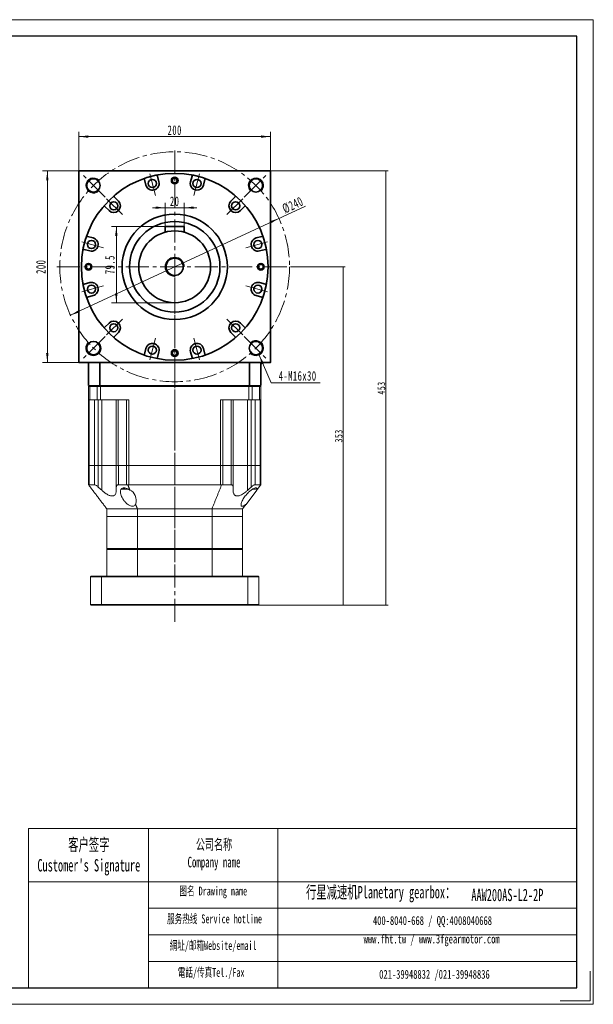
# Model space of a CAD drawing. Header units: millimetres. Extents: x 1889 to 3342, y -194 to 853.
# Tile 5 of 5: x 2742 to 3342, y -194 to 833. Entities that reach past the tile are written whole.
import ezdxf

# ---------------------------------------------------------------- set-up
doc = ezdxf.new("R2010")
doc.units = ezdxf.units.MM
doc.header["$LTSCALE"] = 2
doc.linetypes.add('CENTER', pattern=[10.16, 6.35, -1.27, 1.27, -1.27])
doc.linetypes.add('点画线', pattern=[18, 12, -2, 2, -2])
doc.layers.get('0').update_dxf_attribs({"lineweight": 18})
for name, color, linetype, lineweight in [('3中心线层', 1, 'CENTER', 18), ('7标注层', 4, 'Continuous', 18), ('SLD-0', 7, 'Continuous', 18), ('中心线层', 1, '点画线', 18), ('图框_外框线', 7, 'Continuous', 18), ('尺寸线层', 3, 'Continuous', 18), ('粗实线层', 7, 'Continuous', 35)]:
    doc.layers.add(name, color=color, linetype=linetype, lineweight=lineweight)
doc.styles.add('SLDTEXTSTYLE4', font='txt', dxfattribs={"width": 0.611111})
doc.styles.get("Standard").update_dxf_attribs({"font": 'txt', "width": 0.707})
doc.styles.add('标准', font='txt', dxfattribs={"width": 0.667})
doc.dimstyles.new('a4-1-1.5', dxfattribs={"dimtxt": 4.5, "dimasz": 4.5, "dimexe": 2.25, "dimexo": 0, "dimgap": 0.75, "dimtad": 1, "dimdec": 3, "dimdsep": 46, "dimtxsty": '标准', "dimblk": '_CAXARROW', "dimcen": 0, "dimdle": 9, "dimazin": 2, "dimtfac": 0.707107, "dimtdec": 3, "dimtix": 1, "dimtmove": 2, "dimatfit": 3, "dimfxl": 0, "dimfrac": 2, "dimtolj": 1, "dimarcsym": 0})

# ---------------------------------------------------------------- blocks, each defined once
blk = doc.blocks.new('*X23')
at = {"layer": '尺寸线层', "linetype": 'Continuous'}
for points in [[(2804.3, 711), (2814.2, 712.3), (2814.2, 709.8)], [(3004.3, 711), (2994.4, 712.3), (2994.4, 709.8)]]:
    blk.add_hatch(color=0, dxfattribs=at).paths.add_polyline_path(points, flags=0)
at = {"layer": '尺寸线层', "color": 0, "linetype": 'Continuous'}
for p, q in [((2804.3, 675.2), (2804.3, 716)), ((2804.3, 711), (3004.3, 711)), ((3004.3, 675.2), (3004.3, 716))]:
    blk.add_line(p, q, dxfattribs=at)
at = {"layer": '尺寸线层', "color": 0, "insert": (2904.3, 717.7), "char_height": 9.9, "width": 30.981, "attachment_point": 5, "line_spacing_factor": 1.15057, "style": '标准'}
blk.add_mtext('\\T1.1;200', dxfattribs=at)
blk = doc.blocks.new('_CAXARROW')
blk.add_hatch(color=0).paths.add_polyline_path([(0, 0), (-1, 0.125), (-1, -0.125)], flags=0)
blk = doc.blocks.new('*X24')
at = {"layer": '尺寸线层', "linetype": 'Continuous'}
for points in [[(2771.3, 675.2), (2770, 665.3), (2772.5, 665.3)], [(2771.3, 475.2), (2770, 485.1), (2772.5, 485.1)]]:
    blk.add_hatch(color=0, dxfattribs=at).paths.add_polyline_path(points, flags=0)
at = {"layer": '尺寸线层', "color": 0, "linetype": 'Continuous'}
for p, q in [((2804.3, 675.2), (2766.3, 675.2)), ((2771.3, 475.2), (2771.3, 675.2)), ((2804.3, 475.2), (2766.3, 475.2))]:
    blk.add_line(p, q, dxfattribs=at)
at = {"layer": '尺寸线层', "color": 0, "insert": (2764.6, 575.2), "char_height": 9.9, "width": 30.981, "attachment_point": 5, "rotation": 90, "line_spacing_factor": 1.15057, "style": '标准'}
blk.add_mtext('\\T1.1;200', dxfattribs=at)
blk = doc.blocks.new('*X25')
at = {"layer": '尺寸线层', "linetype": 'Continuous'}
for points in [[(3013.2, 625.7), (3004.7, 620.4), (3003.7, 622.7)], [(2795.5, 524.6), (2805, 527.7), (2803.9, 529.9)]]:
    blk.add_hatch(color=0, dxfattribs=at).paths.add_polyline_path(points, flags=0)
at = {"layer": '尺寸线层', "color": 0, "linetype": 'Continuous'}
blk.add_line((3040.8, 638.5), (2795.5, 524.6), dxfattribs=at)
at = {"layer": '尺寸线层', "color": 0, "insert": (3027.7, 639.6), "char_height": 9.9, "width": 45.948, "attachment_point": 5, "rotation": 24.9022, "line_spacing_factor": 1.15057, "style": '标准'}
blk.add_mtext('\\T1.1;%%C240', dxfattribs=at)
blk = doc.blocks.new('*X26')
at = {"layer": '尺寸线层', "linetype": 'Continuous'}
blk.add_hatch(color=0, dxfattribs=at).paths.add_polyline_path([(-15.4, 28.8), (-10.4, 20.2), (-12.7, 19.3)], flags=0)
at = {"layer": '尺寸线层', "color": 0, "linetype": 'Continuous'}
blk.add_line((-15.4, 28.8), (-3, 0), dxfattribs=at)
at = {"layer": '尺寸线层', "color": 0}
for p, q in [((-3, 0), (0, 0)), ((0, 0), (48.3, 0)), ((0, 0), (0, 0))]:
    blk.add_line(p, q, dxfattribs=at)
at = {"layer": '尺寸线层', "color": 0, "insert": (5, 2), "char_height": 9.9, "width": 86.611, "attachment_point": 7, "line_spacing_factor": 1.15057, "style": '标准'}
blk.add_mtext('\\T1.1;4-M16x30', dxfattribs=at)
blk = doc.blocks.new('*X44')
at = {"layer": '尺寸线层', "linetype": 'Continuous'}
for points in [[(2843.4, 617.2), (2844.6, 607.3), (2842.1, 607.3)], [(2843.4, 537.7), (2844.6, 547.6), (2842.1, 547.6)]]:
    blk.add_hatch(color=0, dxfattribs=at).paths.add_polyline_path(points, flags=0)
at = {"layer": '尺寸线层', "color": 0, "linetype": 'Continuous'}
for p, q in [((2894.3, 617.2), (2838.4, 617.2)), ((2843.4, 617.2), (2843.4, 537.7)), ((2904.3, 537.7), (2838.4, 537.7))]:
    blk.add_line(p, q, dxfattribs=at)
at = {"layer": '尺寸线层', "color": 0, "insert": (2836.7, 577.4), "char_height": 9.9, "width": 36.728, "attachment_point": 5, "rotation": 90, "line_spacing_factor": 1.15057, "style": '标准'}
blk.add_mtext('\\T1.1;79.5', dxfattribs=at)
blk = doc.blocks.new('*X45')
at = {"layer": '尺寸线层', "linetype": 'Continuous'}
for points in [[(2894.3, 636.8), (2884.4, 635.6), (2884.4, 638.1)], [(2914.3, 636.8), (2924.2, 635.6), (2924.2, 638.1)]]:
    blk.add_hatch(color=0, dxfattribs=at).paths.add_polyline_path(points, flags=0)
at = {"layer": '尺寸线层', "color": 0, "linetype": 'Continuous'}
for p, q in [((2894.3, 617.1), (2894.3, 641.8)), ((2914.3, 617.1), (2914.3, 641.8)), ((2927.5, 636.8), (2881.1, 636.8))]:
    blk.add_line(p, q, dxfattribs=at)
at = {"layer": '尺寸线层', "color": 0, "insert": (2904.3, 643.5), "char_height": 9.9, "width": 19.91, "attachment_point": 5, "line_spacing_factor": 1.15057, "style": '标准'}
blk.add_mtext('\\T1.1;20', dxfattribs=at)
blk = doc.blocks.new('*X51')
at = {"layer": '尺寸线层', "linetype": 'Continuous'}
for points in [[(3124.9, 675.2), (3124.4, 670.7), (3125.5, 670.7)], [(3124.9, 222.2), (3124.4, 226.7), (3125.5, 226.7)]]:
    blk.add_hatch(color=0, dxfattribs=at).paths.add_polyline_path(points, flags=0)
at = {"layer": '尺寸线层', "color": 0, "linetype": 'Continuous'}
for p, q in [((3004.3, 675.2), (3127.2, 675.2)), ((3124.9, 222.2), (3124.9, 675.2)), ((2991.8, 222.2), (3127.2, 222.2))]:
    blk.add_line(p, q, dxfattribs=at)
at = {"layer": '尺寸线层', "color": 0, "insert": (3120.2, 448.7), "char_height": 8, "width": 22.803, "attachment_point": 5, "rotation": 90, "style": '标准'}
blk.add_mtext('\\T1.1;453', dxfattribs=at)
blk = doc.blocks.new('*X52')
at = {"layer": '尺寸线层', "linetype": 'Continuous'}
for points in [[(3080.2, 575.2), (3080.8, 570.7), (3079.7, 570.7)], [(3080.2, 222.2), (3080.8, 226.7), (3079.7, 226.7)]]:
    blk.add_hatch(color=0, dxfattribs=at).paths.add_polyline_path(points, flags=0)
at = {"layer": '尺寸线层', "color": 0, "linetype": 'Continuous'}
for p, q in [((3027.3, 575.2), (3082.5, 575.2)), ((3080.2, 575.2), (3080.2, 222.2)), ((2991.8, 222.2), (3082.5, 222.2))]:
    blk.add_line(p, q, dxfattribs=at)
at = {"layer": '尺寸线层', "color": 0, "insert": (3075.6, 398.7), "char_height": 8, "width": 22.447, "attachment_point": 5, "rotation": 90, "style": '标准'}
blk.add_mtext('\\T1.1;353', dxfattribs=at)

msp = doc.modelspace()

# ---------------------------------------------------------------- linework, layer by layer
for p, q in [((2994.3241, 451.175), (2814.3241, 451.175)), ((2877.0593, -11.0724), (2877.0593, -177.1528))]:
    msp.add_line(p, q)
at = {"color": 7, "linetype": 'Continuous', "lineweight": 15}
for p, q in [((2815.1241, 451.175), (2814.3241, 450.375)), ((2815.6285, 450.375), (2814.3241, 450.375)), ((2814.3241, 436.175), (2814.3241, 450.375)), ((2815.1241, 451.175), (2816.2198, 451.175)), ((2815.1241, 451.175), (2816.2198, 451.175)), ((2815.6285, 450.375), (2816.2198, 451.175)), ((2823.4966, 450.375), (2815.6285, 450.375)), ((2815.6285, 450.375), (2815.6285, 436.175)), ((2816.2198, 451.175), (2824.0355, 451.175)), ((2816.2198, 451.175), (2824.0355, 451.175)), ((2823.4966, 450.375), (2824.0355, 451.175)), ((2826.8645, 450.375), (2823.4966, 450.375)), ((2823.4966, 436.175), (2823.4966, 450.375)), ((2824.0355, 451.175), (2826.8645, 451.175)), ((2824.0355, 451.175), (2826.8645, 451.175)), ((2826.8645, 451.175), (2981.7838, 451.175)), ((2826.8645, 450.375), (2826.8645, 451.175)), ((2826.8645, 451.175), (2981.7838, 451.175)), ((2981.7838, 450.375), (2826.8645, 450.375)), ((2826.8645, 450.375), (2826.8645, 436.175)), ((2981.7838, 451.175), (2984.6127, 451.175)), ((2981.7838, 450.375), (2981.7838, 451.175)), ((2981.7838, 451.175), (2984.6127, 451.175)), ((2985.1516, 450.375), (2981.7838, 450.375)), ((2981.7838, 436.175), (2981.7838, 450.375)), ((2984.6127, 451.175), (2992.4285, 451.175)), ((2985.1516, 450.375), (2984.6127, 451.175)), ((2984.6127, 451.175), (2992.4285, 451.175)), ((2985.1516, 450.375), (2985.1516, 436.175)), ((2993.0198, 450.375), (2985.1516, 450.375)), ((2992.4285, 451.175), (2993.5241, 451.175)), ((2993.0198, 450.375), (2992.4285, 451.175)), ((2992.4285, 451.175), (2993.5241, 451.175)), ((2993.0198, 436.175), (2993.0198, 450.375)), ((2994.3241, 450.375), (2993.0198, 450.375)), ((2994.3241, 450.375), (2993.5241, 451.175)), ((2994.3241, 450.375), (2994.3241, 436.175)), ((2815.6285, 436.175), (2814.3241, 436.175)), ((2814.3241, 367.675), (2814.3241, 436.175)), ((2814.9651, 436.175), (2814.9651, 367.675)), ((2815.6285, 436.175), (2823.4966, 436.175)), ((2820.4276, 367.675), (2820.4276, 436.175)), ((2826.8645, 436.175), (2823.4966, 436.175)), ((2824.5201, 436.175), (2824.5201, 367.675)), ((2856.5617, 436.175), (2826.8645, 436.175)), ((2828.3101, 436.175), (2828.3101, 367.675)), ((2843.3101, 367.675), (2843.3101, 436.175)), ((2845.4376, 436.175), (2845.4376, 367.675)), ((2854.1123, 367.675), (2854.1123, 436.175)), ((2856.5617, 436.175), (2856.5617, 367.675)), ((2981.7838, 436.175), (2952.0866, 436.175)), ((2952.0866, 367.675), (2952.0866, 436.175)), ((2954.5359, 436.175), (2954.5359, 367.675)), ((2963.2106, 367.675), (2963.2106, 436.175)), ((2965.3381, 436.175), (2965.3381, 367.675)), ((2980.3381, 436.175), (2980.3381, 367.675)), ((2985.1516, 436.175), (2981.7838, 436.175)), ((2984.1282, 367.675), (2984.1282, 436.175)), ((2985.1516, 436.175), (2993.0198, 436.175)), ((2988.2207, 436.175), (2988.2207, 367.675)), ((2994.3241, 436.175), (2993.0198, 436.175)), ((2993.6831, 367.675), (2993.6831, 436.175)), ((2994.3241, 436.175), (2994.3241, 367.675)), ((2814.3241, 347.675), (2814.3241, 367.675)), ((2814.3241, 367.675), (2814.9651, 367.675)), ((2814.9651, 367.675), (2814.3241, 367.675)), ((2814.9651, 367.675), (2814.9651, 347.675)), ((2814.9651, 367.675), (2820.4173, 367.675)), ((2820.4276, 367.675), (2814.9651, 367.675)), ((2820.4173, 347.675), (2820.4173, 367.675)), ((2824.5201, 367.675), (2820.4276, 367.675)), ((2824.5103, 367.675), (2824.5103, 345.2973)), ((2824.5201, 367.675), (2828.3101, 367.675)), ((2828.3101, 367.675), (2828.3101, 341.8185)), ((2828.3101, 367.675), (2843.3101, 367.675)), ((2845.4376, 367.675), (2843.3101, 367.675)), ((2843.3241, 345.2973), (2843.3241, 367.675)), ((2854.1123, 367.675), (2845.4376, 367.675)), ((2845.4523, 367.675), (2845.4523, 347.675)), ((2845.4523, 367.675), (2854.1123, 367.675)), ((2854.1123, 347.675), (2854.1123, 367.675)), ((2854.1123, 367.675), (2856.5617, 367.675)), ((2856.5617, 367.675), (2854.1123, 367.675)), ((2856.5617, 367.675), (2856.5617, 347.675)), ((2952.0866, 367.675), (2856.5617, 367.675)), ((2952.0866, 367.675), (2856.5617, 367.675)), ((2952.0866, 347.675), (2952.0866, 367.675)), ((2952.0866, 367.675), (2954.5359, 367.675)), ((2954.5359, 367.675), (2952.0866, 367.675)), ((2954.5359, 367.675), (2954.5359, 347.675)), ((2954.5359, 367.675), (2963.1959, 367.675)), ((2963.2106, 367.675), (2954.5359, 367.675)), ((2963.1959, 347.675), (2963.1959, 367.675)), ((2965.3381, 367.675), (2963.2106, 367.675)), ((2965.3241, 367.675), (2965.3241, 345.2973)), ((2965.3381, 367.675), (2980.3381, 367.675)), ((2980.3381, 367.675), (2980.3381, 341.8185)), ((2980.3381, 367.675), (2984.1282, 367.675)), ((2988.2207, 367.675), (2984.1282, 367.675)), ((2984.138, 345.2973), (2984.138, 367.675)), ((2993.6831, 367.675), (2988.2207, 367.675)), ((2988.231, 367.675), (2988.231, 347.675)), ((2988.231, 367.675), (2993.6831, 367.675)), ((2993.6831, 347.675), (2993.6831, 367.675)), ((2993.6831, 367.675), (2994.3241, 367.675)), ((2994.3241, 367.675), (2993.6831, 367.675)), ((2994.3241, 367.675), (2994.3241, 347.675)), ((2814.4733, 347.4787), (2814.3241, 347.675)), ((2820.4173, 347.675), (2814.9651, 347.675)), ((2854.1123, 347.675), (2845.4523, 347.675)), ((2849.9908, 343.075), (2849.0865, 343.075)), ((2855.8408, 343.075), (2849.9908, 343.075)), ((2850.4737, 344.325), (2852.3744, 344.325)), ((2952.0866, 347.675), (2856.5617, 347.675)), ((2963.1959, 347.675), (2954.5359, 347.675)), ((2978.8231, 327.2789), (2989.9867, 341.9678)), ((2988.6705, 343.075), (2985.2955, 343.075)), ((2993.6831, 347.675), (2988.231, 347.675)), ((2994.3241, 347.675), (2994.175, 347.4787)), ((2865.3369, 322.675), (2833.3241, 322.675)), ((2833.3241, 322.675), (2833.3241, 314.675)), ((2865.3369, 322.675), (2943.3113, 322.675)), ((2865.3369, 314.675), (2865.3369, 322.675)), ((2975.3241, 322.675), (2943.3113, 322.675)), ((2943.3113, 322.675), (2943.3113, 314.675)), ((2975.3241, 314.675), (2975.3241, 322.675)), ((2833.3241, 314.675), (2833.3241, 281.175)), ((2865.3369, 314.675), (2833.3241, 314.675)), ((2865.3369, 314.675), (2833.3241, 314.675)), ((2865.3369, 281.175), (2865.3369, 314.675)), ((2943.3113, 314.675), (2865.3369, 314.675)), ((2943.3113, 314.675), (2865.3369, 314.675)), ((2943.3113, 314.675), (2943.3113, 281.175)), ((2975.3241, 314.675), (2943.3113, 314.675)), ((2975.3241, 314.675), (2943.3113, 314.675)), ((2975.3241, 281.175), (2975.3241, 314.675)), ((2833.3241, 281.175), (2865.3369, 281.175)), ((2865.3369, 280.175), (2833.3241, 280.175)), ((2833.3241, 252.175), (2833.3241, 280.175)), ((2865.4654, 280.675), (2833.8241, 280.675)), ((2833.8241, 280.675), (2865.4654, 280.675)), ((2865.3369, 281.175), (2943.3113, 281.175)), ((2865.3369, 252.175), (2865.3369, 280.175)), ((2943.3113, 280.175), (2865.3369, 280.175)), ((2943.1828, 280.675), (2865.4654, 280.675)), ((2865.4654, 280.675), (2943.1828, 280.675)), ((2974.8241, 280.675), (2943.1828, 280.675)), ((2943.1828, 280.675), (2974.8241, 280.675)), ((2943.3113, 281.175), (2975.3241, 281.175)), ((2975.3241, 280.175), (2943.3113, 280.175)), ((2943.3113, 252.175), (2943.3113, 280.175)), ((2975.3241, 252.175), (2975.3241, 280.175)), ((2827.9811, 251.675), (2816.3241, 251.675)), ((2816.3241, 251.675), (2816.3241, 222.675)), ((2816.8241, 252.175), (2828.168, 252.175)), ((2827.9811, 222.675), (2827.9811, 251.675)), ((2980.6671, 251.675), (2827.9811, 251.675)), ((2828.168, 252.175), (2980.4802, 252.175)), ((2980.4802, 252.175), (2991.8241, 252.175)), ((2980.6671, 251.675), (2980.6671, 222.675)), ((2992.3241, 251.675), (2980.6671, 251.675)), ((2992.3241, 222.675), (2992.3241, 251.675)), ((2816.3241, 222.675), (2827.9811, 222.675)), ((2828.168, 222.175), (2816.8241, 222.175)), ((2827.9811, 222.675), (2980.6671, 222.675)), ((2980.4802, 222.175), (2828.168, 222.175)), ((2991.8241, 222.175), (2980.4802, 222.175)), ((2980.6671, 222.675), (2992.3241, 222.675))]:
    msp.add_line(p, q, dxfattribs=at)
for centre, start, end in [((2849.0865, 344.325), 243.2071798, 270), ((2988.6705, 344.325), 270, 345.2976397)]:
    msp.add_arc(centre, 1.25, start, end, dxfattribs=at)
for centre, major_axis, start_param, end_param in [((2856.5617, 341.096), (0, 6.5789), 0, 0.244859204), ((2855.8365, 331.3544), (0, 10.8553), 4.327515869, 6.071680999), ((2952.0866, 341.096), (0, 6.5789), 6.038326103, 6.283185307)]:
    msp.add_ellipse(centre, major_axis=major_axis, ratio=0.76, start_param=start_param, end_param=end_param, dxfattribs=at)
for points, knots in [([(2814.9651, 347.675), (2814.7793, 347.643), (2814.5841, 347.6095), (2814.4783, 347.4847), (2814.4733, 347.4787)], [0, 0, 0, 0, 0.512733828, 0.5384931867, 0.5384931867, 0.5384931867, 0.5384931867]), ([(2824.5103, 345.2973), (2824.1911, 345.5805), (2823.5538, 346.146), (2822.5104, 346.894), (2821.4924, 347.4491), (2820.789, 347.66), (2820.4861, 347.6722), (2820.4173, 347.675)], [0, 0, 0, 0, 1.125576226, 2.247831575, 3.461405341, 4.506009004, 4.813205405, 4.813205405, 4.813205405, 4.813205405]), ([(2824.5103, 345.2973), (2824.9773, 344.8665), (2826.2395, 343.7022), (2827.5098, 342.5466), (2828.3101, 341.8185)], [0, 0, 0, 0, 1.905986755, 5.151807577, 5.151807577, 5.151807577, 5.151807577]), ([(2828.3101, 341.8185), (2829.0377, 341.1818), (2830.4915, 339.9095), (2832.5585, 338.43), (2834.4005, 337.3462), (2835.8953, 336.6546), (2837.2677, 336.2165), (2838.4935, 336.009), (2839.6119, 336.0378), (2840.8925, 336.3628), (2841.9993, 337.1826), (2842.7828, 338.4913), (2843.2411, 340.0015), (2843.2949, 341.1789), (2843.3241, 341.8185)], [0, 0, 0, 0, 2.215998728, 4.42799, 5.892667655, 7.355357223, 8.572779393, 9.78928885, 11.009625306, 12.230433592, 14.565991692, 16.434153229, 18.305782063, 20.531333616, 20.531333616, 20.531333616, 20.531333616]), ([(2845.4523, 347.675), (2845.118, 347.638), (2844.4511, 347.5642), (2843.7157, 346.9614), (2843.3666, 346.1674), (2843.3353, 345.5252), (2843.3241, 345.2973)], [0, 0, 0, 0, 0.85242687, 1.700463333, 2.932660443, 3.610814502, 3.610814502, 3.610814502, 3.610814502]), ([(2843.3241, 341.8185), (2843.3241, 342.5466), (2843.3241, 343.7022), (2843.3241, 344.8665), (2843.3241, 345.2973)], [0, 0, 0, 0, 2.191760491, 3.478789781, 3.478789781, 3.478789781, 3.478789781]), ([(2857.5684, 341.9678), (2856.8366, 342.4838), (2855.4937, 343.4307), (2853.2506, 344.3173), (2851.2787, 344.5754), (2849.7112, 344.2375), (2848.7127, 343.5528), (2848.0983, 342.7085), (2847.6977, 341.6901), (2847.5354, 340.4026), (2847.683, 338.6652), (2848.2357, 336.6292), (2849.2679, 334.3219), (2850.6812, 332.0027), (2852.2247, 330.0578), (2853.725, 328.5301), (2855.2758, 327.2113), (2857.0842, 326.0524), (2859.0946, 325.3226), (2860.7679, 325.2308), (2862.2231, 325.72), (2863.0468, 326.4999), (2863.393, 327.1182), (2863.483, 327.2789)], [0, 0, 0, 0, 2.243311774, 4.116219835, 6.001302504, 7.630081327, 9.275195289, 10.538974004, 11.804726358, 13.628338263, 15.454840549, 17.979180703, 20.505610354, 23.076463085, 25.6443056, 27.118946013, 28.591750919, 30.785163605, 32.414555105, 34.053802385, 35.500590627, 37.481217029, 38.176807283, 38.176807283, 38.176807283, 38.176807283]), ([(2954.5359, 347.675), (2954.1462, 347.643), (2953.737, 347.6095), (2953.3187, 347.4847), (2953.2987, 347.4787)], [0, 0, 0, 0, 1.194783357, 1.254808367, 1.254808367, 1.254808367, 1.254808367]), ([(2965.3241, 345.2973), (2965.3071, 345.5805), (2965.2732, 346.146), (2964.9529, 346.894), (2964.3728, 347.4491), (2963.7021, 347.66), (2963.2896, 347.6722), (2963.1959, 347.675)], [0, 0, 0, 0, 0.845202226, 1.687910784, 2.599190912, 3.383590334, 3.614266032, 3.614266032, 3.614266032, 3.614266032]), ([(2965.3241, 345.2973), (2965.3241, 344.8665), (2965.3241, 343.7022), (2965.3241, 342.5466), (2965.3241, 341.8185)], [0, 0, 0, 0, 1.28702929, 3.478789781, 3.478789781, 3.478789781, 3.478789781]), ([(2965.3241, 341.8185), (2965.3533, 341.1818), (2965.4116, 339.9095), (2965.8897, 338.43), (2966.5792, 337.3462), (2967.3444, 336.6546), (2968.2569, 336.2165), (2969.2657, 336.009), (2970.4141, 336.0378), (2972.0351, 336.3628), (2974.0033, 337.1826), (2976.1796, 338.4913), (2978.2616, 340.0015), (2979.6072, 341.1789), (2980.3381, 341.8185)], [0, 0, 0, 0, 2.216233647, 4.428459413, 5.893292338, 7.356136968, 8.573688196, 9.790326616, 11.01079244, 12.231730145, 14.567535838, 16.43589542, 18.307722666, 20.53351015, 20.53351015, 20.53351015, 20.53351015]), ([(2989.9867, 341.9678), (2990.0403, 342.1881), (2990.2178, 342.9169), (2990.1679, 343.8556), (2989.5441, 344.4842), (2988.4678, 344.5129), (2986.941, 343.9836), (2985.3092, 343.0293), (2983.7283, 341.8572), (2982.1837, 340.543), (2980.5341, 338.9291), (2978.8375, 337.0167), (2977.307, 335.0328), (2975.9617, 333.0014), (2974.8511, 330.9823), (2974.0863, 329.1558), (2973.6538, 327.4965), (2973.6387, 326.2039), (2974.1509, 325.3745), (2975.0942, 325.2081), (2976.442, 325.652), (2977.72, 326.4288), (2978.559, 327.0754), (2978.8231, 327.2789)], [0, 0, 0, 0, 0.840747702, 2.780894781, 4.34136749, 5.908250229, 7.342480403, 9.243313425, 10.569765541, 11.898379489, 13.822209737, 15.748717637, 17.741350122, 19.73425395, 21.77257272, 23.80815751, 25.447513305, 27.407312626, 28.934405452, 30.472660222, 31.783598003, 33.516435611, 34.312478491, 34.312478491, 34.312478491, 34.312478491]), ([(2980.3381, 341.8185), (2981.1384, 342.5466), (2982.4087, 343.7022), (2983.671, 344.8665), (2984.138, 345.2973)], [0, 0, 0, 0, 3.245820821, 5.151807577, 5.151807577, 5.151807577, 5.151807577]), ([(2988.231, 347.675), (2987.9555, 347.638), (2987.4061, 347.5642), (2986.226, 346.9614), (2985.1113, 346.1674), (2984.393, 345.5252), (2984.138, 345.2973)], [0, 0, 0, 0, 1.135696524, 2.265543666, 3.907211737, 4.810722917, 4.810722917, 4.810722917, 4.810722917])]:
    msp.add_open_spline(points, degree=3, knots=knots, dxfattribs=at)
for points in [[(2814.4733, 347.4787), (2833.3241, 322.675)], [(2855.3496, 347.4787), (2854.1123, 347.675)], [(2857.5684, 341.9678), (2855.3496, 347.4787)], [(2953.2987, 347.4787), (2943.3113, 322.675)], [(2989.9867, 341.9678), (2994.175, 347.4787)], [(2994.175, 347.4787), (2993.6831, 347.675)], [(2865.3369, 322.675), (2863.483, 327.2789)], [(2975.3241, 322.675), (2978.8231, 327.2789)], [(2833.8241, 280.675), (2833.3241, 281.175)], [(2833.3241, 280.175), (2833.8241, 280.675)], [(2865.3369, 281.175), (2865.4654, 280.675)], [(2865.4654, 280.675), (2865.3369, 280.175)], [(2943.3113, 281.175), (2943.1828, 280.675)], [(2943.1828, 280.675), (2943.3113, 280.175)], [(2975.3241, 281.175), (2974.8241, 280.675)], [(2974.8241, 280.675), (2975.3241, 280.175)], [(2816.3241, 251.675), (2816.8241, 252.175)], [(2828.168, 252.175), (2827.9811, 251.675)], [(2980.4802, 252.175), (2980.6671, 251.675)], [(2991.8241, 252.175), (2992.3241, 251.675)], [(2816.3241, 222.675), (2816.8241, 222.175)], [(2827.9811, 222.675), (2828.168, 222.175)], [(2980.6671, 222.675), (2980.4802, 222.175)], [(2991.8241, 222.175), (2992.3241, 222.675)]]:
    msp.add_open_spline(points, degree=1, dxfattribs=at)
at = {"layer": '3中心线层'}
msp.add_line((2904.3241, 563.9761), (2904.3241, 262.3062), dxfattribs=at)
at = {"layer": '7标注层', "color": 0}
msp.add_line((2751.7776, -11.0724), (2751.7776, -177.1244), dxfattribs=at)
at = {"layer": '中心线层'}
for p, q in [((2904.3241, 204.6217), (2904.3241, 698.175)), ((2831.6397, 647.8594), (2808.2676, 671.2314)), ((2878.3128, 672.2505), (2884.3728, 649.6345)), ((2930.3354, 672.2505), (2924.2755, 649.6345)), ((2977.0085, 647.8594), (3000.3806, 671.2314)), ((2833.2599, 646.2392), (2849.816, 629.6831)), ((2975.3884, 646.2392), (2958.8323, 629.6831)), ((2807.2486, 601.1863), (2829.8646, 595.1263)), ((3001.3997, 601.1863), (2978.7836, 595.1263)), ((2781.3241, 575.175), (3027.3241, 575.175)), ((2807.2486, 549.1636), (2829.8646, 555.2236)), ((3001.3997, 549.1636), (2978.7836, 555.2236)), ((2833.2599, 504.1107), (2849.816, 520.6668)), ((2975.3884, 504.1107), (2958.8323, 520.6668)), ((2831.6397, 502.4906), (2808.2676, 479.1185)), ((2878.3128, 478.0994), (2884.3728, 500.7154)), ((2930.3354, 478.0994), (2924.2755, 500.7154)), ((2977.0085, 502.4906), (3000.3806, 479.1185))]:
    msp.add_line(p, q, dxfattribs=at)
msp.add_circle((2904.3241, 575.175), 120, dxfattribs=at)
at = {"layer": '图框_外框线'}
for p, q in [((2751.7776, -11.0724), (2877.0593, -11.0724)), ((2877.0593, -11.0724), (2877.0593, -177.1244)), ((2877.0593, -11.0724), (3324.3509, -11.0724)), ((3012.0419, -11.0724), (3012.0419, -177.1244)), ((2751.7776, -66.4841), (2877.0593, -66.4841)), ((2877.0593, -66.4841), (3324.3509, -66.4841)), ((2877.0593, -94.1899), (3324.3509, -94.1899)), ((2877.0593, -121.8958), (3324.3509, -121.8958)), ((2877.0593, -149.6016), (3324.3509, -149.6016))]:
    msp.add_line(p, q, dxfattribs=at)
at = {"layer": '图框_外框线', "color": 3}
msp.add_lwpolyline([(1888.6987, -194.4214), (3341.6479, -194.4214), (3341.6479, 833.0213), (1888.6987, 833.0213)], close=True, dxfattribs=at)
at = {"layer": '图框_外框线', "color": 3, "lineweight": 25}
msp.add_lwpolyline([(1975.1837, -177.1244), (3324.3509, -177.1244), (3324.3509, 815.7242), (1975.1837, 815.7242)], close=True, dxfattribs=at)
at = {"layer": '图框_外框线', "color": 3}
msp.add_lwpolyline([(3338.1885, -159.8274), (3338.1885, -190.962), (3307.0539, -190.962)], dxfattribs=at)
at = {"layer": '粗实线层'}
for p, q in [((2887.7919, 663.92), (2886.1955, 669.8777)), ((2920.8564, 663.92), (2922.4527, 669.8777)), ((2874.2689, 660.2965), (2872.6726, 666.2542)), ((2934.3793, 660.2965), (2935.9757, 666.2542)), ((2845.6343, 643.7643), (2841.2729, 648.1256)), ((2963.014, 643.7643), (2967.3753, 648.1256)), ((2835.7348, 633.8648), (2831.3735, 638.2261)), ((2972.9135, 633.8648), (2977.2748, 638.2261)), ((2914.3241, 617.175), (2894.3241, 617.175)), ((2894.3241, 617.175), (2894.3241, 611.317)), ((2914.3241, 617.175), (2914.3241, 611.317)), ((2819.2025, 605.2301), (2813.2449, 606.8265)), ((2989.4457, 605.2301), (2995.4034, 606.8265)), ((2815.5791, 591.7072), (2809.6214, 593.3035)), ((2993.0692, 591.7072), (2999.0268, 593.3035)), ((2815.5791, 558.6427), (2809.6214, 557.0464)), ((2993.0692, 558.6427), (2999.0268, 557.0464)), ((2819.2025, 545.1198), (2813.2449, 543.5234)), ((2989.4457, 545.1198), (2995.4034, 543.5234)), ((2835.7348, 516.4851), (2831.3735, 512.1238)), ((2972.9135, 516.4851), (2977.2748, 512.1238)), ((2845.6343, 506.5856), (2841.2729, 502.2243)), ((2963.014, 506.5856), (2967.3753, 502.2243)), ((2874.2689, 490.0534), (2872.6726, 484.0957)), ((2887.7919, 486.4299), (2886.1955, 480.4722)), ((2920.8564, 486.4299), (2922.4527, 480.4722)), ((2934.3793, 490.0534), (2935.9757, 484.0957)), ((2814.3241, 475.175), (2814.3241, 451.175)), ((2826.0346, 451.175), (2826.0346, 475.175)), ((2982.6137, 451.175), (2982.6137, 475.175)), ((2994.3241, 451.175), (2994.3241, 475.175))]:
    msp.add_line(p, q, dxfattribs=at)
msp.add_lwpolyline([(2804.3241, 475.175), (2804.3241, 675.175), (3004.3241, 675.175), (3004.3241, 475.175)], close=True, dxfattribs=at)
for centre, radius in [((2904.3241, 575.175), 97.5), ((2904.3241, 665.175), 3.5), ((2819.4713, 660.0278), 7), ((2881.0304, 662.1083), 4.25), ((2904.3241, 665.175), 2.5), ((2927.6178, 662.1083), 4.25), ((2989.1769, 660.0278), 7), ((2840.6845, 638.8146), 4.25), ((2967.9637, 638.8146), 4.25), ((2904.3241, 575.175), 55), ((2904.3241, 575.175), 47.25), ((2904.3241, 575.175), 37.5), ((2817.3908, 598.4687), 4.25), ((2991.2574, 598.4687), 4.25), ((2814.3241, 575.175), 3.5), ((2814.3241, 575.175), 2.5), ((2904.3241, 575.175), 9), ((2994.3241, 575.175), 3.5), ((2994.3241, 575.175), 2.5), ((2817.3908, 551.8812), 4.25), ((2991.2574, 551.8812), 4.25), ((2840.6845, 511.5353), 4.25), ((2967.9637, 511.5353), 4.25), ((2819.4713, 490.3221), 7), ((2989.1769, 490.3221), 7), ((2881.0304, 488.2416), 4.25), ((2904.3241, 485.175), 3.5), ((2904.3241, 485.175), 2.5), ((2927.6178, 488.2416), 4.25)]:
    msp.add_circle(centre, radius, dxfattribs=at)
at = {"layer": '粗实线层', "lineweight": 18}
for centre, radius, start, end in [((2819.4713, 660.0278), 8, 43.0897868, 315), ((2904.3241, 665.175), 3, 358.4228528, 270), ((2989.1769, 660.0278), 8, 313.0897868, 225), ((2814.3241, 575.175), 3, 88.4228528, 360), ((2904.3241, 575.175), 10, 0, 270), ((2994.3241, 575.175), 3, 268.4228528, 180), ((2819.4713, 490.3221), 8, 133.0897868, 45), ((2989.1769, 490.3221), 8, 223.0897868, 135), ((2904.3241, 485.175), 3, 178.4228528, 90)]:
    msp.add_arc(centre, radius, start, end, dxfattribs=at)
at = {"layer": '粗实线层'}
for centre, radius, start, end in [((2887.1615, 670.1365), 1, 100.2447259, 194.9999606), ((2921.4868, 670.1365), 1, 345.0000394, 79.7552741), ((2871.7066, 665.9954), 1, 15.0000394, 109.7552741), ((2881.0304, 662.1083), 7, 195, 15), ((2927.6178, 662.1083), 7, 165, 345), ((2936.9416, 665.9954), 1, 70.2447259, 164.9999606), ((2841.9801, 648.8327), 1, 130.2447259, 224.9999606), ((2966.6682, 648.8327), 1, 315.0000394, 49.7552741), ((2830.6663, 637.519), 1, 45.0000394, 139.7552741), ((2840.6845, 638.8146), 7, 225, 45), ((2967.9637, 638.8146), 7, 135, 315), ((2977.9819, 637.519), 1, 40.2447259, 134.9999606), ((2813.5037, 607.7924), 1, 160.2447259, 254.9999606), ((2995.1445, 607.7924), 1, 285.0000394, 19.7552741), ((2817.3908, 598.4687), 7, 255, 75), ((2991.2574, 598.4687), 7, 105, 285), ((2809.3626, 592.3376), 1, 75.0000394, 169.7552741), ((2999.2857, 592.3376), 1, 10.2447259, 104.9999606), ((2809.3626, 558.0123), 1, 190.2447259, 284.9999606), ((2817.3908, 551.8812), 7, 285, 105), ((2991.2574, 551.8812), 7, 75, 255), ((2999.2857, 558.0123), 1, 255.0000394, 349.7552741), ((2813.5037, 542.5575), 1, 105.0000394, 199.7552741), ((2995.1445, 542.5575), 1, 340.2447259, 74.9999606), ((2840.6845, 511.5353), 7, 315, 135), ((2967.9637, 511.5353), 7, 45, 225), ((2830.6663, 512.8309), 1, 220.2447259, 314.9999606), ((2977.9819, 512.8309), 1, 225.0000394, 319.7552741), ((2841.9801, 501.5172), 1, 135.0000394, 229.7552741), ((2881.0304, 488.2416), 7, 345, 165), ((2927.6178, 488.2416), 7, 15, 195), ((2966.6682, 501.5172), 1, 310.2447259, 44.9999606), ((2871.7066, 484.3545), 1, 250.2447259, 344.9999606), ((2936.9416, 484.3545), 1, 195.0000394, 289.7552741), ((2887.1615, 480.2134), 1, 165.0000394, 259.7552741), ((2921.4868, 480.2134), 1, 280.2447259, 14.9999606)]:
    msp.add_arc(centre, radius, start, end, dxfattribs=at)

# ---------------------------------------------------------------- block references
at = {"layer": '尺寸线层'}
msp.add_blockref('*X26', (3007.977, 454.2281), dxfattribs=at)

# ---------------------------------------------------------------- texts
at = {"layer": 'SLD-0', "color": 1, "attachment_point": 2, "style": 'SLDTEXTSTYLE4'}
for s, insert, char_height, width in [("{\\fSimSun|b1|i0|c134|p2;客户签字\\PCustomer's Signature}", (2814.6344, -21.3238), 12.929389, 160.842934), ('{\\fSimSun|b1|i0|c134|p2;公司名称\\PCompany name}', (2945.4067, -22.0102), 11.082334, 143.481617), ('{\\fSimSun|b1|i0|c134|p2;图名 Drawing name}', (2944.6491, -71.5913), 9.235278, 118.107055), ('{\\fSimSun|b1|i0|c134|p2;  \\H1.1667x;行星减速机Planetary gearbox\\fSimSun|b0|i0|c134|p2;：}', (3114.9073, -70.8789), 11.082334, 174.298953), ('{\\fSimSun|b1|i0|c134|p2;AAW200AS-L2-2P}', (3251.8248, -73.8213), 12.929389, 94.09337), ('{\\fSimSun|b1|i0|c134|p2;服务热线 Service hotline}', (2945.9588, -100.6314), 9.235278, 131.582605), ('{\\fSimSun|b1|i0|c134|p2;網址/邮箱Website/email}', (2944.5208, -128.4559), 9.235278, 136.965107), ('{\\fSimSun|b1|i0|c134|p2;電話/传真Tel./Fax}', (2942.4516, -156.4973), 9.235278, 138.612396)]:
    msp.add_mtext(s, dxfattribs=dict(at, insert=insert, char_height=char_height, width=width))
at = {"layer": 'SLD-0', "color": 1, "char_height": 9.235278, "attachment_point": 2}
for s, insert, width in [('{\\fSimSun|b1|i0|c134|p2;400-8040-668 / QQ:4008040668}', (3173.6119, -102.3961), 268.888898), ('{\\fSimSun|b1|i0|c134|p2;www.fht.tw / www.3fgearmotor.com }', (3172.7603, -121.6319), 269.191592), ('{\\fSimSun|b1|i0|c134|p2;021-39948832 /021-39948836 }', (3175.6714, -158.5165), 205.548144)]:
    msp.add_mtext(s, dxfattribs=dict(at, insert=insert, width=width))

# ---------------------------------------------------------------- dimensions: what is measured, and where the dimension line sits
at = {"layer": '尺寸线层'}
for base, p1, p2, angle, picture, middle in [((3004.3241, 711.0279), (2804.3241, 675.175), (3004.3241, 675.175), 0, '*X23', (2904.3241, 717.7298)), ((2771.2736, 675.175), (2804.3241, 475.175), (2804.3241, 675.175), 90, '*X24', (2764.5718, 575.175)), ((2843.3543, 537.675), (2894.3241, 617.175), (2904.3241, 537.675), 270, '*X44', (2836.6524, 577.425))]:
    dim = msp.add_linear_dim(base=base, p1=p1, p2=p2, angle=angle, dimstyle='a4-1-1.5', override={"dimsah": 1, "dimtfill": 1, "dimtzin": 0}, dxfattribs=at)
    dim.commit()
    dim.dimension.update_dxf_attribs({"geometry": picture, "text_midpoint": middle, "dimtype": 160})
for base, p1, p2, picture, middle in [((3124.9203, 675.175), (2991.8241, 222.175), (3004.3241, 675.175), '*X51', (3120.237, 448.675)), ((3080.2409, 222.175), (3027.3241, 575.175), (2991.8241, 222.175), '*X52', (3075.5576, 398.675))]:
    dim = msp.add_linear_dim(base=base, p1=p1, p2=p2, angle=90, dimstyle='a4-1-1.5', override={"dimtxt": 8, "dimsah": 1, "dimtfill": 1, "dimtzin": 8}, dxfattribs=at)
    dim.commit()
    dim.dimension.update_dxf_attribs({"geometry": picture, "text_midpoint": middle})
dim = msp.add_diameter_dim_2p(p1=(2795.4808, 524.6465), p2=(3013.1675, 625.7034), dimstyle='a4-1-1.5', override={"dimpost": '%%C<>', "dimsah": 1, "dimtfill": 1, "dimtzin": 0}, dxfattribs=at)
dim.commit()
dim.dimension.update_dxf_attribs({"geometry": '*X25', "text_midpoint": (3030.4094, 633.7076), "dimtype": 163})
dim = msp.add_linear_dim(base=(2894.3241, 636.8303), p1=(2914.3241, 617.075), p2=(2894.3241, 617.075), dimstyle='a4-1-1.5', override={"dimsah": 1, "dimtfac": 1, "dimtfill": 1, "dimtzin": 0}, dxfattribs=at)
dim.commit()
dim.dimension.update_dxf_attribs({"geometry": '*X45', "text_midpoint": (2904.3241, 643.5322), "dimtype": 160})

doc.saveas('drawing.dxf')
